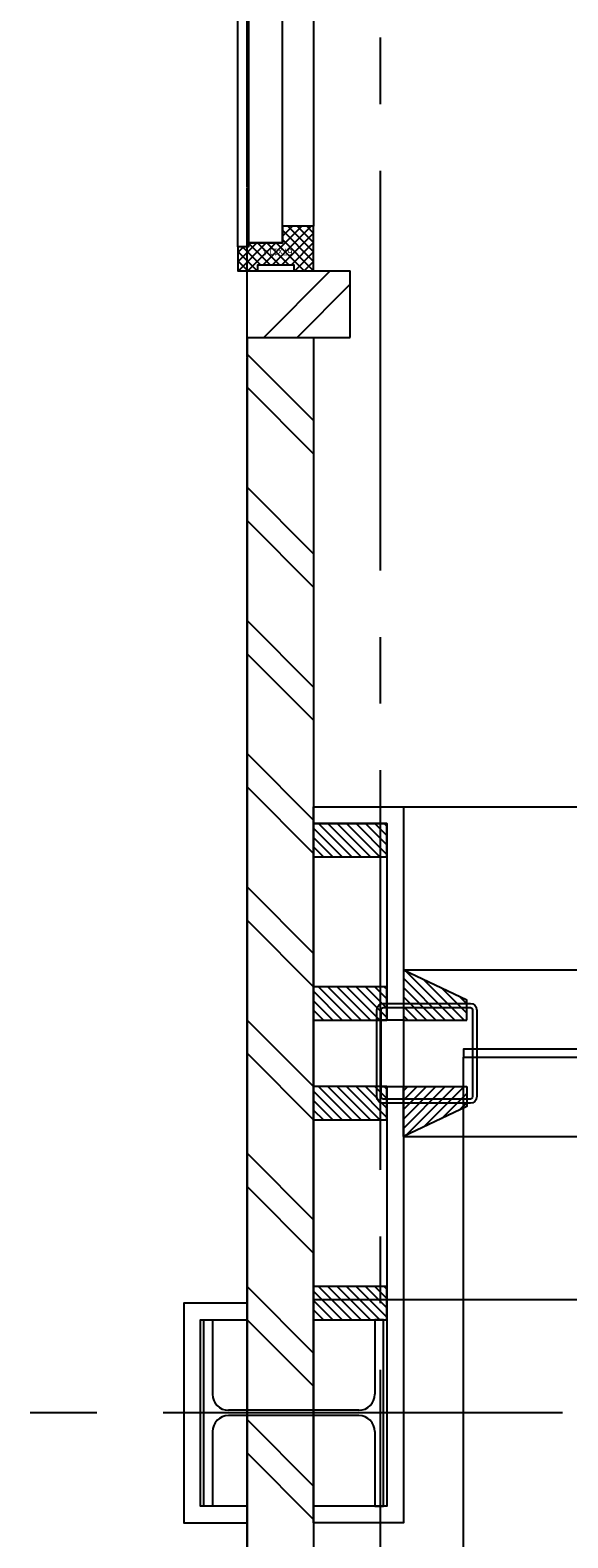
# Model space of a CAD drawing. Extents: x -66955 to 52345, y -20450 to 69550.
# Tile 41 of 132: x -53856 to -53048, y 26798 to 29061. Entities that reach past the tile are written whole.
import ezdxf

# ---------------------------------------------------------------- set-up
doc = ezdxf.new("R2010")
doc.units = 0
doc.header["$MEASUREMENT"] = 0
doc.linetypes.add('DASHED', pattern=[0.75, 0.5, -0.25])
doc.linetypes.add('HIDDEN', pattern=[0.375, 0.25, -0.125])
for name, color, linetype in [('STRAMIEN--E7-', 7, 'CONTINUOUS'), ('VERD1$--28-', 7, 'CONTINUOUS'), ('VERD1--21-', 7, 'CONTINUOUS'), ('VERD1--22-', 7, 'CONTINUOUS'), ('VERD1--28-', 7, 'CONTINUOUS'), ('VERD1--32-', 7, 'CONTINUOUS'), ('VERD1--E5-', 7, 'CONTINUOUS')]:
    doc.layers.add(name, color=color, linetype=linetype)
doc.styles.add('txt', font='TXT', dxfattribs={"height": 0.2})

# ---------------------------------------------------------------- blocks, each defined once
blk = doc.blocks.new('B28KOK')
at = {"layer": 'VERD1$--28-', "color": 5, "linetype": 'CONTINUOUS'}
for p, q in [((65.5, 75), (-65.5, 75)), ((65.5, 68.7), (-65.5, 68.7)), ((-75, 65.5), (-75, -65.5)), ((-68.7, 65.5), (-68.7, -65.5)), ((68.7, -65.5), (68.7, 65.5)), ((75, -65.5), (75, 65.5)), ((-65.5, -68.7), (65.5, -68.7)), ((-65.5, -75), (65.5, -75))]:
    blk.add_line(p, q, dxfattribs=at)
for centre, radius, start, end in [((-65.6, 65.5), 9.45, 90, 180), ((-65.6, 65.5), 3.15, 90, 180), ((65.5, 65.5), 9.45, 0, 90), ((65.5, 65.5), 3.15, 0, 90), ((-65.6, -65.5), 9.45, 180, 270), ((-65.6, -65.5), 3.15, 180, 270), ((65.5, -65.5), 3.15, 270, 360), ((65.5, -65.5), 9.45, 270, 360)]:
    blk.add_arc(centre, radius, start, end, dxfattribs=at)
blk = doc.blocks.new('*O299')
at = {"layer": 'VERD1--32-', "color": 7, "linetype": 'CONTINUOUS'}
for p, q in [((-1885, 494.37), (-1870.86, 508.51)), ((-1885, 480.23), (-1856.72, 508.51)), ((-1885, 508.51), (-1838, 461.51)), ((-1876, 475.08), (-1842.57, 508.51)), ((-1876, 460.94), (-1828.43, 508.51)), ((-1876, 446.8), (-1818, 504.8)), ((-1870.86, 508.51), (-1823.86, 461.51)), ((-1856.72, 508.51), (-1818, 469.79)), ((-1842.57, 508.51), (-1818, 483.94)), ((-1828.43, 508.51), (-1818, 498.08)), ((-1885, 494.37), (-1843, 452.37)), ((-1885, 480.23), (-1883.28, 478.51)), ((-1876, 432.66), (-1818, 490.66)), ((-1833.01, 461.51), (-1818, 476.52)), ((-1876, 471.23), (-1843, 438.23)), ((-1876, 457.08), (-1843, 424.08)), ((-1818.86, 461.51), (-1818, 462.37)), ((-1885, 409.52), (-1843, 451.52)), ((-1885, 395.37), (-1843, 437.37)), ((-1876, 442.94), (-1843.57, 410.51)), ((-1885, 423.66), (-1884.15, 424.51)), ((-1885, 423.66), (-1855.85, 394.51)), ((-1885, 409.52), (-1869.99, 394.51)), ((-1876, 428.8), (-1849, 401.8)), ((-1871.72, 394.51), (-1843, 423.23)), ((-1885, 395.37), (-1884.14, 394.51)), ((-1857.58, 394.51), (-1849, 403.09))]:
    blk.add_line(p, q, dxfattribs=at)
for points in [[(-1885, 508.51), (-1818, 508.51), (-1818, 461.51), (-1843, 461.51), (-1843, 410.51), (-1849, 410.51), (-1849, 394.51), (-1885, 394.51), (-1885, 424.51), (-1876, 424.51), (-1876, 478.51), (-1885, 478.51)], [(-1885, 508.51), (-1818, 508.51), (-1818, 461.51), (-1843, 461.51), (-1843, 410.51), (-1849, 410.51), (-1849, 394.51), (-1885, 394.51), (-1885, 424.51), (-1876, 424.51), (-1876, 478.51), (-1885, 478.51)], [(-1010, 508.51), (-1818, 508.51), (-1818, 461.51), (-1010, 461.51)], [(-1843, 461.51), (-985, 461.51), (-985, 410.51), (-1843, 410.51)], [(-979, 410.51), (-1849, 410.51), (-1849, 394.51), (-979, 394.51)]]:
    blk.add_lwpolyline(points, close=True, dxfattribs=at)
blk.add_point((-1885, 508.51), dxfattribs=at)
at = {"layer": 'VERD1--32-', "color": 7, "linetype": 'CONTINUOUS', "extrusion": (0, 0, -1), "style": 'txt'}
blk.add_text('67x114', height=10, rotation=270, dxfattribs=at).set_placement((1852, 476.5))
blk = doc.blocks.new('BI$VS')
at = {"layer": 'VERD1--32-', "color": 7, "linetype": 'CONTINUOUS'}
blk.add_blockref('*O299', (-1885, -508.51), dxfattribs=at)
blk = doc.blocks.new('B28HE')
at = {"layer": 'VERD1--28-', "color": 5, "linetype": 'CONTINUOUS'}
for p, q in [((-4, -98), (-4, 98)), ((4, -98), (4, 98))]:
    blk.add_line(p, q, dxfattribs=at)
for points in [[(-28, 122), (-140, 122), (-140, 135), (140, 135), (140, 122), (28, 122)], [(-28, -122), (-140, -122), (-140, -135), (140, -135), (140, -122), (28, -122)]]:
    blk.add_lwpolyline(points, dxfattribs=at)
for centre, start, end in [((-28, 98), 0, 90), ((28, 98), 90, 180), ((-28, -98), 270, 360), ((28, -98), 180, 270)]:
    blk.add_arc(centre, 24, start, end, dxfattribs=at)

msp = doc.modelspace()

# ---------------------------------------------------------------- linework, layer by layer
at = {"layer": 'STRAMIEN--E7-', "color": 6, "linetype": 'CONTINUOUS'}
for p, q in [((-53330, 29050), (-53330, 28950)), ((-53330, 28850), (-53330, 28550)), ((-53330, 28550), (-53330, 28250)), ((-53330, 28150), (-53330, 28050)), ((-53330, 27950), (-53330, 27650)), ((-53330, 27650), (-53330, 27350)), ((-53330, 27250), (-53330, 27150)), ((-53330, 27050), (-53330, 26750)), ((-53756, 26985), (-53856, 26985)), ((-53356, 26985), (-53656, 26985)), ((-53056, 26985), (-53356, 26985))]:
    msp.add_line(p, q, dxfattribs=at)
at = {"layer": 'VERD1--21-', "color": 7, "linetype": 'HIDDEN'}
for points in [[(-25385, 27155), (-53430, 27155), (-53430, 27895), (-25385, 27895)], [(-51900, 27650), (-53295, 27650), (-53295, 27400), (-51900, 27400)]]:
    msp.add_lwpolyline(points, close=True, dxfattribs=at)
at = {"layer": 'VERD1--22-', "color": 7, "linetype": 'CONTINUOUS'}
for p, q in [((-53530, 28700), (-53375, 28700)), ((-53530, 28600), (-53530, 28700)), ((-53505, 28600), (-53405, 28700)), ((-53375, 28600), (-53375, 28700)), ((-53455, 28600), (-53375, 28680)), ((-53530, 28600), (-53375, 28600)), ((-53530, 28600), (-53530, 25370)), ((-53530, 28600), (-53430, 28600)), ((-53430, 28600), (-53430, 25370)), ((-53530, 28575), (-53430, 28475)), ((-53530, 28525), (-53430, 28425)), ((-53530, 28375), (-53430, 28275)), ((-53530, 28325), (-53430, 28225)), ((-53530, 28175), (-53430, 28075)), ((-53530, 28125), (-53430, 28025)), ((-53530, 27975), (-53430, 27875)), ((-53530, 27925), (-53430, 27825)), ((-53530, 27775), (-53430, 27675)), ((-53530, 27725), (-53430, 27625)), ((-53530, 27575), (-53430, 27475)), ((-53530, 27525), (-53430, 27425)), ((-53530, 27375), (-53430, 27275)), ((-53530, 27325), (-53430, 27225)), ((-53530, 27175), (-53430, 27075)), ((-53530, 27125), (-53430, 27025)), ((-53530, 26975), (-53430, 26875)), ((-53530, 26925), (-53430, 26825))]:
    msp.add_line(p, q, dxfattribs=at)
for points in [[(-53330, 27475), (-53295, 27475), (-53295, 26820), (-53430, 26820), (-53430, 27895), (-53295, 27895), (-53295, 27575), (-53330, 27575)], [(-53320, 27475), (-53320, 26845), (-53430, 26845), (-53430, 27870), (-53320, 27870), (-53320, 27575)]]:
    msp.add_lwpolyline(points, dxfattribs=at)
msp.add_lwpolyline([(-53205, 27519), (-52005, 27519), (-52005, 27531), (-53205, 27531)], close=True, dxfattribs=at)
at = {"layer": 'VERD1--28-', "color": 7, "linetype": 'CONTINUOUS'}
msp.add_lwpolyline([(-53530, 26820), (-53530, 26845), (-53600, 26845), (-53600, 27125), (-53530, 27125), (-53530, 27150), (-53625, 27150), (-53625, 26820)], close=True, dxfattribs=at)
at = {"layer": 'VERD1--32-', "color": 7, "linetype": 'CONTINUOUS'}
for p, q in [((-53422.79, 27870), (-53372.79, 27820)), ((-53408.66, 27870), (-53358.66, 27820)), ((-53394.54, 27870), (-53344.54, 27820)), ((-53380.41, 27870), (-53330.41, 27820)), ((-53366.28, 27870), (-53320, 27823.72)), ((-53352.15, 27870), (-53320, 27837.85)), ((-53338.02, 27870), (-53320, 27851.98)), ((-53323.9, 27870), (-53320, 27866.1)), ((-53430, 27863.08), (-53386.92, 27820)), ((-53430, 27848.95), (-53401.05, 27820)), ((-53430, 27834.82), (-53415.18, 27820)), ((-53430, 27820.7), (-53429.3, 27820)), ((-53291.25, 27648.22), (-53218.02, 27575)), ((-53430, 27618.08), (-53386.92, 27575)), ((-53422.79, 27625), (-53372.79, 27575)), ((-53408.66, 27625), (-53358.66, 27575)), ((-53394.54, 27625), (-53344.54, 27575)), ((-53380.41, 27625), (-53330.41, 27575)), ((-53366.28, 27625), (-53320, 27578.72)), ((-53352.15, 27625), (-53320, 27592.85)), ((-53338.02, 27625), (-53320, 27606.98)), ((-53323.9, 27625), (-53320, 27621.1)), ((-53295, 27637.85), (-53232.15, 27575)), ((-53295, 27623.72), (-53246.28, 27575)), ((-53264.4, 27635.51), (-53203.9, 27575)), ((-53237.56, 27622.79), (-53200, 27585.23)), ((-53430, 27603.95), (-53401.05, 27575)), ((-53295, 27609.59), (-53260.41, 27575)), ((-53295, 27595.46), (-53274.54, 27575)), ((-53210.72, 27610.08), (-53200, 27599.36)), ((-53430, 27589.82), (-53415.18, 27575)), ((-53430, 27575.7), (-53429.3, 27575)), ((-53295, 27581.34), (-53288.66, 27575)), ((-53430, 27468.08), (-53386.92, 27425)), ((-53422.79, 27475), (-53372.79, 27425)), ((-53408.66, 27475), (-53358.66, 27425)), ((-53394.54, 27475), (-53344.54, 27425)), ((-53380.41, 27475), (-53330.41, 27425)), ((-53366.28, 27475), (-53320, 27428.72)), ((-53352.15, 27475), (-53320, 27442.85)), ((-53338.02, 27475), (-53320, 27456.98)), ((-53323.9, 27475), (-53320, 27471.1)), ((-53295, 27412.15), (-53232.15, 27475)), ((-53295, 27426.28), (-53246.28, 27475)), ((-53295, 27440.41), (-53260.41, 27475)), ((-53295, 27454.54), (-53274.54, 27475)), ((-53295, 27468.66), (-53288.66, 27475)), ((-53291.25, 27401.78), (-53218.02, 27475)), ((-53264.4, 27414.49), (-53203.9, 27475)), ((-53237.56, 27427.21), (-53200, 27464.77)), ((-53430, 27453.95), (-53401.05, 27425)), ((-53430, 27439.82), (-53415.18, 27425)), ((-53210.72, 27439.92), (-53200, 27450.64)), ((-53430, 27425.7), (-53429.3, 27425)), ((-53430, 27168.08), (-53386.92, 27125)), ((-53422.79, 27175), (-53372.79, 27125)), ((-53408.66, 27175), (-53358.66, 27125)), ((-53394.54, 27175), (-53344.54, 27125)), ((-53380.41, 27175), (-53330.41, 27125)), ((-53366.28, 27175), (-53320, 27128.72)), ((-53352.15, 27175), (-53320, 27142.85)), ((-53338.02, 27175), (-53320, 27156.98)), ((-53323.9, 27175), (-53320, 27171.1)), ((-53430, 27153.95), (-53401.05, 27125)), ((-53430, 27139.82), (-53415.18, 27125)), ((-53430, 27125.7), (-53429.3, 27125))]:
    msp.add_line(p, q, dxfattribs=at)
for points in [[(-53320, 27870), (-53430, 27870), (-53430, 27820), (-53320, 27820)], [(-53200, 27575), (-53200, 27605), (-53295, 27650), (-53295, 27575), (-53215, 27575)], [(-53320, 27625), (-53430, 27625), (-53430, 27575), (-53320, 27575)], [(-53320, 27475), (-53430, 27475), (-53430, 27425), (-53320, 27425)], [(-53200, 27475), (-53200, 27445), (-53295, 27400), (-53295, 27475), (-53215, 27475)], [(-53320, 27175), (-53430, 27175), (-53430, 27125), (-53320, 27125)]]:
    msp.add_lwpolyline(points, close=True, dxfattribs=at)
msp.add_lwpolyline([(-53205, 26319), (-53205, 27519)], dxfattribs=at)
at = {"layer": 'VERD1--32-', "color": 7, "linetype": 'CONTINUOUS', "extrusion": (0, 0, -1)}
msp.add_ellipse((-53207.51, 27516.5), major_axis=(1202.51, 0), ratio=0.9958333, start_param=6.2810977, end_param=1.5687087, dxfattribs=at)
at = {"layer": 'VERD1--E5-', "color": 1, "linetype": 'DASHED'}
msp.add_line((-53530, 26058), (-53530, 34525), dxfattribs=at)

# ---------------------------------------------------------------- block references
at = {"layer": 'VERD1--28-', "color": 5, "linetype": 'CONTINUOUS', "yscale": -1, "rotation": 90}
msp.add_blockref('B28KOK', (-53260, 27525), dxfattribs=at)
at = {"layer": 'VERD1--28-', "color": 5, "linetype": 'CONTINUOUS', "rotation": 90}
msp.add_blockref('B28HE', (-53460, 26985), dxfattribs=at)
at = {"layer": 'VERD1--32-', "color": 7, "linetype": 'CONTINUOUS', "yscale": -1, "rotation": 90}
msp.add_blockref('BI$VS', (-53430, 32470), dxfattribs=at)

doc.saveas('drawing.dxf')
